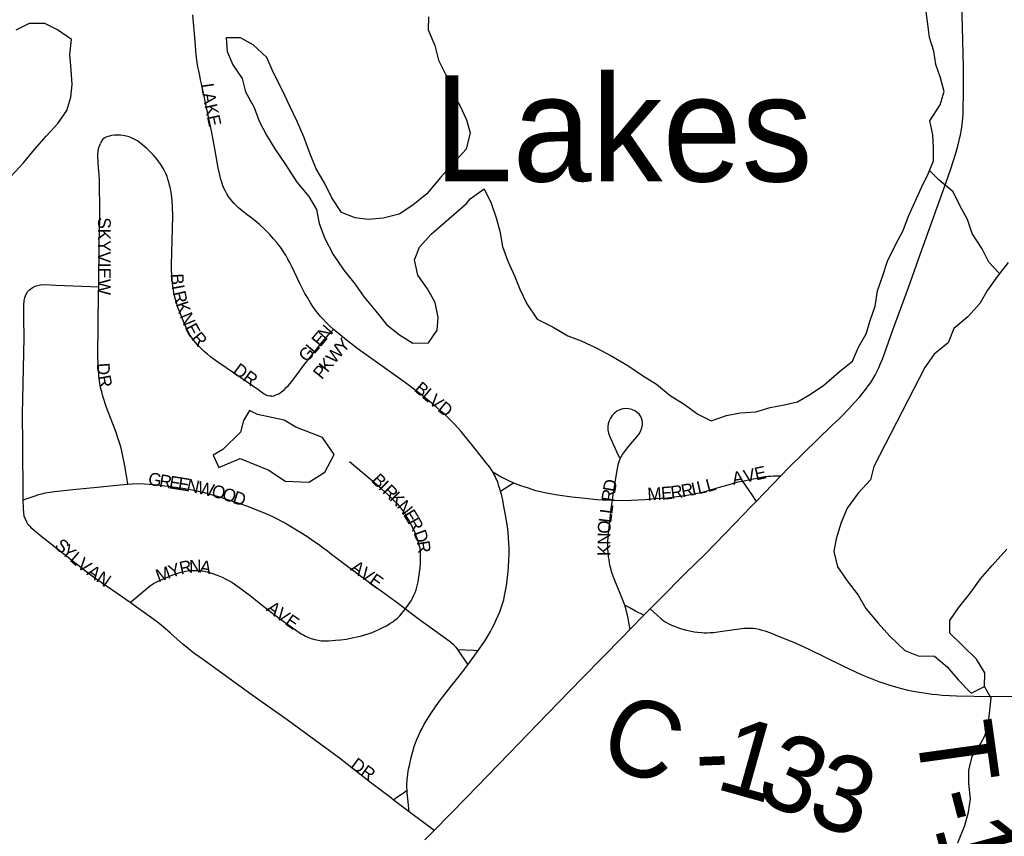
# Model space of a CAD drawing. Header units: feet. Extents: x 2113747 to 2516209, y 960708 to 1356798.
# Tile 84 of 253: x 2284998 to 2288863, y 1164000 to 1167205. Entities that reach past the tile are written whole.
import ezdxf

# ---------------------------------------------------------------- set-up
doc = ezdxf.new("R2010")
doc.units = ezdxf.units.FT
doc.header["$LTSCALE"] = 50
doc.header["$MEASUREMENT"] = 0
for name, color, linetype in [('0_Xref', 7, 'Continuous'), ('GM_X_County_Road', 3, 'Continuous'), ('GM_X_County_Road_Text', 3, 'Continuous'), ('GM_X_Minor_Lake', 5, 'Continuous'), ('GM_X_Minor_River', 5, 'Continuous'), ('GM_X_State_Route', 1, 'Continuous'), ('GM_X_Township_Road_Text', 4, 'Continuous'), ('GM_X_Township_Subdivision', 4, 'Continuous'), ('GM_X_Township_Subdivision_Text', 4, 'Continuous'), ('GM_X_Unincorporated_Text', 251, 'Continuous')]:
    doc.layers.add(name, color=color, linetype=linetype)
doc.styles.add('Styledgn030', font='dgn030.shx')

# ---------------------------------------------------------------- blocks, each defined once
blk = doc.blocks.new('POR')
at = {"layer": 'GM_X_County_Road', "flags": 128}
blk.add_lwpolyline([(2287473.3, 1164893.2), (2287515.5, 1164854.1), (2287529.1, 1164843.8), (2287536.4, 1164839.7), (2287546.7, 1164833.9), (2287556.9, 1164829.5), (2287568.1, 1164824.7), (2287580.4, 1164820.5), (2287596.5, 1164815), (2287614.8, 1164810), (2287628.7, 1164806.3), (2287645.6, 1164803.4), (2287658.3, 1164801.2), (2287675.1, 1164800), (2287684.9, 1164799.3), (2287697.3, 1164799.6), (2287708.2, 1164799.7), (2287721.3, 1164800.9), (2287738, 1164802.4), (2287822.5, 1164815.1), (2287840.9, 1164816.7), (2287854.7, 1164817.8), (2287869.1, 1164817.4), (2287877, 1164817.2), (2287887.3, 1164815.4), (2287899, 1164813.4), (2287911.5, 1164809.7), (2287923.7, 1164806.2), (2287944.9, 1164798.4), (2287963.5, 1164791.6), (2288045.4, 1164758.3), (2288092.8, 1164736.3), (2288230, 1164668.9), (2288301.7, 1164635.8), (2288327.1, 1164625.1), (2288353.3, 1164614), (2288373.8, 1164606.7), (2288393.7, 1164599.6), (2288417.2, 1164592.4), (2288441, 1164585.1), (2288459.2, 1164580.6), (2288479.4, 1164575.6), (2288505, 1164570.7), (2288521.3, 1164567.5), (2288556.3, 1164562.1), (2288579.8, 1164558.4), (2288599.6, 1164556.5), (2288619.2, 1164554.6), (2288647.9, 1164553.4), (2288675.1, 1164552.3), (2288813.1, 1164549.7), (2288949.1, 1164550.3)], dxfattribs=at)
at = {"layer": 'GM_X_Minor_Lake'}
for p, q in [((2286613.4, 1166363.2), (2286752.3, 1166484.5)), ((2288551.9, 1165839.7), (2288351.1, 1165451.7)), ((2285864, 1165586.6), (2285794.6, 1165518))]:
    blk.add_line(p, q, dxfattribs=at)
at = {"layer": 'GM_X_Minor_Lake', "flags": 128}
for points in [[(2286602.7, 1167216.1), (2286601.1, 1167166), (2286627.5, 1167104.2), (2286642, 1167046.2), (2286670.4, 1166988.4), (2286692.9, 1166920.5), (2286725.3, 1166868.7), (2286751.7, 1166812.8), (2286766.1, 1166760.9), (2286750.6, 1166696.7), (2286701.1, 1166642.2), (2286649.6, 1166585.8), (2286596.1, 1166521.3), (2286540.5, 1166476.8), (2286486.8, 1166442.4), (2286425, 1166425.9), (2286367.1, 1166421.4), (2286315.1, 1166427), (2286261, 1166448.6), (2286222.6, 1166506.4), (2286196.1, 1166562.2), (2286161.7, 1166620), (2286137.2, 1166681.9), (2286112.8, 1166745.8), (2286086.3, 1166805.7), (2286057.9, 1166865.5), (2286027.4, 1166929.4), (2285992.9, 1166999.2), (2285968.4, 1167057), (2285914.1, 1167106.7), (2285863.9, 1167134.3), (2285808, 1167133.9), (2285812.4, 1167079.9), (2285834.8, 1167028), (2285871.2, 1166974.2), (2285883.6, 1166922.2), (2285918, 1166860.4), (2285938.4, 1166806.5), (2285966.8, 1166752.7), (2285999.2, 1166698.9), (2286041.7, 1166637.1), (2286086.2, 1166567.4), (2286132.6, 1166511.7), (2286163, 1166459.9), (2286173.4, 1166405.9), (2286195.8, 1166346), (2286228.3, 1166284.2), (2286270.7, 1166222.4), (2286313.1, 1166168.7), (2286349.5, 1166116.9), (2286395.9, 1166061.2), (2286438.3, 1166009.5), (2286488.5, 1165967.9), (2286540.8, 1165936.2), (2286602.7, 1165936.7), (2286636.3, 1165987), (2286639.9, 1166037.1), (2286629.4, 1166095.1), (2286599, 1166148.9), (2286560.7, 1166202.7), (2286548.2, 1166262.6), (2286567.8, 1166312.8), (2286613.4, 1166363.2)], [(2284960.9, 1166588.7), (2285012.5, 1166643.2), (2285056, 1166695.6), (2285101.6, 1166748), (2285147.1, 1166798.4), (2285182.7, 1166848.7), (2285198.3, 1166900.9), (2285203.9, 1166951), (2285199.4, 1167009), (2285195, 1167069.1), (2285200.5, 1167127.2), (2285146.3, 1167164.8), (2285096.1, 1167190.4), (2285034.2, 1167190), (2284982.4, 1167163.5)], [(2286752.3, 1166484.5), (2286766.1, 1166502.6), (2286821.8, 1166541.1), (2286848.2, 1166485.2), (2286868.6, 1166427.3), (2286883, 1166375.4), (2286893.5, 1166315.4), (2286913.9, 1166257.5), (2286940.4, 1166199.6), (2286960.8, 1166147.7), (2286989.2, 1166089.9), (2287029.6, 1166030.1), (2287091.8, 1165998.6), (2287150, 1165965), (2287202.1, 1165945.4), (2287260.3, 1165917.8), (2287322.5, 1165884.2), (2287384.8, 1165848.7), (2287443, 1165809.1), (2287497.2, 1165775.4), (2287551.5, 1165729.8), (2287605.8, 1165696.2), (2287660, 1165656.6), (2287712.2, 1165631), (2287772, 1165651.4), (2287825.9, 1165661.9), (2287887.8, 1165666.4), (2287943.6, 1165682.8), (2287999.5, 1165693.2), (2288051.3, 1165705.7), (2288103, 1165736.1), (2288154.7, 1165770.5), (2288216.3, 1165825.1), (2288267.9, 1165865.5), (2288291.5, 1165919.8), (2288321, 1165972), (2288338.6, 1166028.2), (2288356.1, 1166080.4), (2288365.7, 1166140.6), (2288385.2, 1166196.8), (2288404.7, 1166257), (2288436.2, 1166321.3), (2288465.7, 1166377.6), (2288487.3, 1166433.8), (2288538.4, 1166546.3), (2288563.9, 1166600.6), (2288585.5, 1166650.8), (2288585.1, 1166702.9), (2288582.7, 1166752.9), (2288570.3, 1166808.9), (2288611.8, 1166871.3), (2288627.3, 1166923.4), (2288612.9, 1166977.4), (2288594.5, 1167029.3), (2288586.1, 1167081.3), (2288569.7, 1167135.2), (2288563.3, 1167187.2), (2288554.9, 1167247.2)], [(2288785.5, 1164588.2), (2288787.1, 1164642.2), (2288754.7, 1164696), (2288700.3, 1164747.7), (2288650, 1164797.3), (2288649.6, 1164847.4), (2288683.1, 1164897.7), (2288730.7, 1164956.1), (2288770.2, 1165010.5), (2288815.7, 1165062.9), (2288873.2, 1165127.4)], [(2288878.4, 1166252.6), (2288836.8, 1166198.3), (2288797.3, 1166143.9), (2288767.7, 1166091.6), (2288720.2, 1166039.2), (2288664.6, 1165992.7), (2288643, 1165936.5), (2288587.4, 1165892), (2288551.9, 1165839.7)], [(2285794.6, 1165518), (2285756.8, 1165495.7), (2285779.2, 1165447.8), (2285862.9, 1165482.5), (2285975.1, 1165437.3), (2286039.4, 1165393.8), (2286133.4, 1165390.5), (2286195, 1165429), (2286232.4, 1165499.4), (2286186, 1165565.1), (2286081.7, 1165606.3), (2286035.5, 1165634), (2285931.4, 1165655.2), (2285899.3, 1165671), (2285875.7, 1165632.8), (2285864, 1165586.6)], [(2288351.1, 1165451.7), (2288337.5, 1165399.6), (2288289.9, 1165347.1), (2288246.4, 1165288.7), (2288222.9, 1165232.5), (2288203.4, 1165168.3), (2288193.8, 1165118.1), (2288208.3, 1165058.2), (2288246.7, 1165002.4), (2288289.1, 1164946.7), (2288319.5, 1164894.9), (2288367.9, 1164837.2), (2288414.2, 1164785.5), (2288472.6, 1164729.9), (2288524.8, 1164708.3), (2288588.7, 1164706.8), (2288639, 1164665.1), (2288683.4, 1164613.4), (2288733.7, 1164561.7), (2288785.5, 1164588.2)]]:
    blk.add_lwpolyline(points, dxfattribs=at)
at = {"layer": 'GM_X_Minor_River', "flags": 128}
for points in [[(2288844.8, 1166208.8), (2288802.4, 1166254.1), (2288776, 1166305.9), (2288737.6, 1166365.7), (2288719.2, 1166421.6), (2288688.8, 1166475.4), (2288662.4, 1166529.3), (2288608.1, 1166574.9), (2288569.3, 1166613.2)], [(2288680.4, 1163974.7), (2288707.8, 1164043), (2288723.4, 1164095.2), (2288731, 1164147.3), (2288724.5, 1164207.3), (2288724.1, 1164259.4), (2288737.7, 1164313.5), (2288770.3, 1164363.1), (2288787.6, 1164397.6), (2288802.4, 1164459.2), (2288812.3, 1164542.9), (2288785.5, 1164588.2)]]:
    blk.add_lwpolyline(points, dxfattribs=at)
at = {"layer": 'GM_X_State_Route', "flags": 128}
blk.add_lwpolyline([(2286588.7, 1163987.2), (2286624.4, 1164023.4), (2286751.6, 1164152.4), (2286919.8, 1164324.9), (2287068.2, 1164480), (2287207.5, 1164622.8), (2287364.2, 1164782.6), (2287394, 1164812.8), (2287448.2, 1164867.8), (2287473.3, 1164893.2), (2287510.4, 1164930.8), (2287610.6, 1165032.1), (2287688.5, 1165108), (2287806.8, 1165229.9), (2287866.5, 1165292), (2287889, 1165314.9), (2287922.2, 1165348.8), (2287986.3, 1165415.3), (2288017.6, 1165447.8), (2288187.1, 1165614.1), (2288216, 1165640.7), (2288253, 1165678), (2288274.2, 1165701.4), (2288294.8, 1165724.1), (2288305.3, 1165737.2), (2288319.6, 1165754.9), (2288328.9, 1165767.8), (2288338.9, 1165781.9), (2288346.8, 1165795), (2288356, 1165810.3), (2288362.3, 1165822.8), (2288369.4, 1165837), (2288377.3, 1165855.8), (2288384.7, 1165873.6), (2288425, 1165984.8), (2288486.8, 1166154.3), (2288526.4, 1166265.6), (2288556.7, 1166348.9), (2288622.3, 1166530.7), (2288641.2, 1166585.5), (2288654.2, 1166624.1), (2288662.9, 1166649), (2288671.1, 1166677), (2288680.4, 1166709), (2288685.7, 1166730.6), (2288691.4, 1166753.9), (2288694.9, 1166773.9), (2288698.2, 1166793.1), (2288701.6, 1166832.7), (2288703.3, 1166937.9), (2288702.9, 1167020.1), (2288699, 1167174.3), (2288694.8, 1167322)], dxfattribs=at)
at = {"layer": 'GM_X_Township_Subdivision', "flags": 128}
for points in [[(2286064.5, 1166238.8), (2286058.1, 1166252.1), (2286050.8, 1166265.5), (2286042.5, 1166280.7), (2286033.4, 1166294.7), (2286024.8, 1166307.8), (2286015.2, 1166320.3), (2286007.1, 1166331), (2285994, 1166345.8), (2285979.1, 1166362.7), (2285966.1, 1166375.8), (2285956.2, 1166385.8), (2285940.7, 1166399.6), (2285929.4, 1166409.6), (2285908.7, 1166425.8), (2285890.8, 1166439.8), (2285864.6, 1166459.9), (2285854.9, 1166468.5), (2285847.1, 1166475.4), (2285839.4, 1166483.8), (2285831.1, 1166492.5), (2285825, 1166500.8), (2285817, 1166511.4), (2285811, 1166521.7), (2285805.2, 1166531.7), (2285800.8, 1166541.7), (2285795.7, 1166553.2), (2285791.2, 1166567.2), (2285787.6, 1166578.6), (2285782.4, 1166601.4), (2285777.3, 1166623.8), (2285763.1, 1166698.1), (2285750, 1166769), (2285736.2, 1166836.2), (2285724.5, 1166891.9), (2285715.7, 1166934.6), (2285711.4, 1166953.7), (2285707.9, 1166969.7), (2285704.2, 1166986.7), (2285700.3, 1167004.1), (2285697.2, 1167020.4), (2285694.4, 1167037.5), (2285690.8, 1167065.4), (2285686, 1167119.8), (2285677.9, 1167224)], [(2285986.9, 1165728.4), (2285979.1, 1165728.1), (2285972, 1165729), (2285967.8, 1165730.3), (2285963.2, 1165732.7), (2285958, 1165736.2), (2285932.6, 1165753.8), (2285844.2, 1165814.7), (2285775.6, 1165860.7), (2285761.1, 1165871.3), (2285746.8, 1165881.8), (2285734.7, 1165892.1), (2285722.1, 1165902.8), (2285708.6, 1165916.2), (2285696.8, 1165927.9), (2285689.1, 1165936.8), (2285679.9, 1165947.4), (2285671.7, 1165959.1), (2285667, 1165965.8), (2285661.2, 1165976.3), (2285656.1, 1165985.5), (2285640.4, 1166021.3), (2285633.1, 1166039.8), (2285626.1, 1166057.4), (2285618.8, 1166075.8), (2285614, 1166091.2), (2285609.1, 1166106.6), (2285605.8, 1166121), (2285602.6, 1166134.9), (2285600, 1166152.2), (2285597.4, 1166170.1), (2285595.8, 1166189), (2285594.5, 1166205.5), (2285594.2, 1166222.9), (2285593.9, 1166244.2), (2285598.3, 1166433.4), (2285597.4, 1166473.1), (2285595.8, 1166492.3), (2285594.4, 1166509.4), (2285591.8, 1166526.9), (2285589.5, 1166542.3), (2285586.3, 1166555.7), (2285583.4, 1166568.2), (2285579.5, 1166579.8), (2285576, 1166590.2), (2285571.1, 1166601.1), (2285566.3, 1166611.6), (2285559, 1166624.1), (2285551.1, 1166637.6), (2285544.3, 1166647.2), (2285537.7, 1166656.7), (2285530.6, 1166664.8), (2285522.2, 1166674.4), (2285496.3, 1166699.9), (2285473.7, 1166719.7), (2285459.9, 1166729.4), (2285450.1, 1166734.9), (2285439.7, 1166740.8), (2285427.1, 1166746), (2285410.4, 1166750), (2285393.4, 1166751.7), (2285381.6, 1166751.8), (2285370.3, 1166751.7), (2285358.5, 1166750.4), (2285349.6, 1166748.7), (2285339.5, 1166745.8), (2285329.8, 1166740.8), (2285324.1, 1166736.1), (2285318.8, 1166729.1), (2285314.4, 1166720)], [(2285308.3, 1166157.1), (2285309.9, 1166326), (2285311.6, 1166426.2), (2285311.9, 1166491.4), (2285311.7, 1166505.2), (2285311.4, 1166517.9), (2285311.2, 1166533.2), (2285310.9, 1166551.6), (2285310.6, 1166573.5), (2285309.3, 1166598.6), (2285307, 1166623.9), (2285305.2, 1166644.6), (2285304.4, 1166671.1), (2285304.7, 1166679.2), (2285305.5, 1166687.6), (2285307.3, 1166696.6), (2285308.8, 1166704.2), (2285311.7, 1166712.4), (2285314.4, 1166720)], [(2286229.4, 1165989.9), (2286227.3, 1165991.7), (2286211.7, 1166006.2), (2286200.6, 1166016.5), (2286188.5, 1166029.7), (2286178.1, 1166040.9), (2286168.2, 1166053), (2286161.4, 1166061.4), (2286149, 1166079.7), (2286139.2, 1166094.1), (2286126.9, 1166115.1), (2286117.4, 1166131.2), (2286107.2, 1166151), (2286097.8, 1166169.3), (2286064.5, 1166238.8)], [(2285011.5, 1165320.9), (2285011.2, 1165338.1), (2285010.2, 1165535.6), (2285009.1, 1165658.4), (2285011.2, 1165776.6), (2285014.5, 1165958.4), (2285013.7, 1166032.1), (2285013.2, 1166084.8), (2285015.1, 1166101.7), (2285018.2, 1166115.1), (2285023.1, 1166128.1), (2285028.7, 1166137.1), (2285035.7, 1166144.6), (2285046.6, 1166152.7), (2285058.6, 1166159.1), (2285068.6, 1166162.6), (2285078.9, 1166164.8), (2285095.9, 1166165.6), (2285138.8, 1166163.9), (2285275.8, 1166158.5), (2285308.3, 1166157.1)], [(2285422.7, 1165382.7), (2285418.2, 1165409), (2285414.7, 1165429.2), (2285411.6, 1165447.2), (2285408.2, 1165466.8), (2285404.1, 1165486.3), (2285398.6, 1165511.8), (2285394.1, 1165528.4), (2285389.6, 1165544.7), (2285382.9, 1165564.6), (2285377.1, 1165581.5), (2285372.3, 1165595.5), (2285338.9, 1165683.4), (2285324.5, 1165727.2), (2285319.8, 1165745.3), (2285315.3, 1165762.4), (2285312.7, 1165777.5), (2285310.8, 1165788.6), (2285308.7, 1165809.9), (2285306.6, 1165831.3), (2285305.5, 1165858.1), (2285304.4, 1165883.8), (2285307.5, 1166133.9), (2285308.3, 1166157.1)], [(2285986.9, 1165728.4), (2285994.7, 1165729.7), (2286001.2, 1165731.6), (2286007.3, 1165734), (2286014.7, 1165737.5), (2286020.2, 1165740.9), (2286025.1, 1165744.4), (2286030.8, 1165749), (2286037, 1165754.2), (2286044.4, 1165761.7), (2286051, 1165768.5), (2286066.4, 1165785.6), (2286095.6, 1165825.4), (2286113.2, 1165849.2), (2286139.8, 1165882.6), (2286184.8, 1165939.2), (2286201.7, 1165959.2), (2286210.4, 1165968.9), (2286229.4, 1165989.9)], [(2286854.6, 1165430.2), (2286849.5, 1165438.4), (2286842.8, 1165448.6), (2286835.7, 1165458.1), (2286829.6, 1165466.5), (2286815.8, 1165483.1), (2286770.5, 1165541.1), (2286747.1, 1165569.4), (2286730.9, 1165589), (2286717.8, 1165603.5), (2286702.4, 1165620.5), (2286688.6, 1165634), (2286667.5, 1165654.7), (2286651.2, 1165669.2), (2286633.4, 1165685.2), (2286569.9, 1165736.8), (2286512.6, 1165780.5), (2286430.1, 1165839.5), (2286327, 1165912.5), (2286272.9, 1165954.1), (2286247.7, 1165974.9), (2286229.4, 1165989.9)], [(2287325, 1165319.6), (2287328.1, 1165340.1), (2287342.2, 1165430), (2287347.4, 1165458.9), (2287349.8, 1165467.3), (2287352.2, 1165474.8), (2287354.9, 1165481.3), (2287359.2, 1165490), (2287364.5, 1165499.5), (2287371.7, 1165509.8), (2287389.4, 1165531.8), (2287421, 1165568.8), (2287430.4, 1165581.6), (2287436.3, 1165592.4), (2287440.5, 1165603.9), (2287442.8, 1165615.9), (2287443.1, 1165625), (2287441.7, 1165633.6), (2287437.3, 1165644.8), (2287431, 1165655.2), (2287425, 1165661.7), (2287415, 1165668.3), (2287400.8, 1165675), (2287389.1, 1165678.4), (2287377.2, 1165679.2), (2287365.1, 1165677.7), (2287353.4, 1165674), (2287342.5, 1165668.4), (2287332.7, 1165661), (2287324.2, 1165652.1), (2287317.1, 1165642), (2287311.6, 1165630.9), (2287308, 1165619.2), (2287306.3, 1165607), (2287306.8, 1165594.8), (2287309.5, 1165582.8), (2287316.5, 1165565.1), (2287340.3, 1165511.1), (2287352, 1165485.5)], [(2286512.9, 1164893.4), (2286524.2, 1164910.2), (2286534, 1164924.5), (2286539.8, 1164935.4), (2286545.4, 1164947), (2286549.7, 1164957.4), (2286553.9, 1164968.1), (2286558.5, 1164983.1), (2286561.7, 1164999.4), (2286565, 1165017.7), (2286567.6, 1165035.9), (2286569.6, 1165052.2), (2286570.6, 1165076.3), (2286571.2, 1165094.6), (2286570.9, 1165107.9), (2286570.6, 1165118.6), (2286569.3, 1165130.5), (2286563.9, 1165152.2), (2286559.5, 1165165.3), (2286554.7, 1165179.7), (2286549.6, 1165191.5), (2286543.1, 1165206.4), (2286523.6, 1165244), (2286515, 1165258.7), (2286508, 1165270.8), (2286502.1, 1165278.7), (2286494.9, 1165288.3), (2286488.5, 1165295.5), (2286480.4, 1165304.6), (2286469.1, 1165316), (2286456.3, 1165328.8), (2286443.9, 1165341.1), (2286429.5, 1165354), (2286418.2, 1165364.3), (2286407.7, 1165373.7), (2286291.9, 1165470.1)], [(2286854.6, 1165430.2), (2286888.5, 1165411.8), (2286914.1, 1165398.1), (2286934.1, 1165389), (2286936, 1165388.3)], [(2286885.3, 1165354.6), (2286884.5, 1165357.5), (2286882.6, 1165363.9), (2286880.5, 1165370.9), (2286878, 1165378.4), (2286875.6, 1165385.8), (2286873.1, 1165392.6), (2286870.3, 1165399.9), (2286867.2, 1165406.6), (2286864.1, 1165413.6), (2286859.4, 1165422.2), (2286854.6, 1165430.2)], [(2287325, 1165319.6), (2287352.3, 1165318.7), (2287399.7, 1165320), (2287452.1, 1165322.5), (2287494.3, 1165325.8), (2287540.5, 1165329.3), (2287577.6, 1165333.4), (2287609.8, 1165337.7), (2287645.4, 1165344.2), (2287683.6, 1165352.9), (2287709.6, 1165360.1), (2287744.5, 1165370.3), (2287778.8, 1165380.2), (2287817.6, 1165391.1), (2287827.4, 1165393.2), (2287835.1, 1165394.4)], [(2287835.1, 1165394.4), (2287879.1, 1165404), (2287923.2, 1165412.3), (2287937.6, 1165414.1), (2287945.5, 1165414.3), (2287956.8, 1165415.3), (2287986.3, 1165415.3)], [(2287835.1, 1165394.4), (2287848.9, 1165374), (2287871.5, 1165340.6), (2287889, 1165314.9)], [(2285011.5, 1165320.9), (2285054.8, 1165335.8), (2285073.3, 1165342.2), (2285084.2, 1165344.7), (2285098.6, 1165348.1), (2285116.4, 1165351), (2285134.1, 1165353.8), (2285205.9, 1165361.2), (2285302.3, 1165370.8), (2285378.3, 1165378.8), (2285422.7, 1165382.7)], [(2285422.7, 1165382.7), (2285455.8, 1165384.6), (2285485.6, 1165383.8), (2285524.8, 1165381.2), (2285589.9, 1165373.9), (2285638.5, 1165366.7), (2285667.7, 1165362.1), (2285693.5, 1165356), (2285721.8, 1165349.2), (2285753, 1165340.5), (2285778.7, 1165333.4), (2285805.2, 1165325.1), (2285838.2, 1165314.8), (2285866.1, 1165305), (2285887.8, 1165297.3), (2285964, 1165266.9), (2285987.4, 1165256.4), (2286005.9, 1165248.1), (2286025.9, 1165237.4), (2286040.6, 1165229.5), (2286124.7, 1165178.2), (2286148.7, 1165161.5), (2286174.3, 1165143.8), (2286188.8, 1165132.9), (2286205.5, 1165120.4), (2286221.7, 1165108.2), (2286237.5, 1165096.3), (2286351, 1165010.4), (2286431.5, 1164952.8), (2286473.9, 1164922.3), (2286512.9, 1164893.4)], [(2286798, 1164730), (2286819.7, 1164761.1), (2286828.6, 1164775.6), (2286836.8, 1164788.8), (2286845.4, 1164804.7), (2286853.3, 1164819.3), (2286860.2, 1164831.8), (2286868.9, 1164850.6), (2286876.6, 1164867.2), (2286882.2, 1164881.6), (2286888.3, 1164897.5), (2286893.2, 1164913.4), (2286897.8, 1164928.5), (2286901.5, 1164945.7), (2286905.4, 1164963.4), (2286908.4, 1164983.3), (2286911.7, 1165005.2), (2286913.7, 1165027.4), (2286916.2, 1165053.9), (2286916.6, 1165062.4), (2286917.5, 1165082), (2286919, 1165112.6), (2286918.8, 1165132.7), (2286918.5, 1165151.6), (2286917, 1165170.6), (2286915.3, 1165193.7), (2286912.4, 1165215.7), (2286909.3, 1165238.4), (2286903.8, 1165268.7), (2286898.9, 1165295.2), (2286893.9, 1165319.1), (2286891.4, 1165330.8), (2286888.8, 1165342.8), (2286886.6, 1165350.3), (2286885.3, 1165354.6)], [(2286885.3, 1165354.6), (2286903.6, 1165366.8), (2286921.5, 1165378.7), (2286936, 1165388.3)], [(2286936, 1165388.3), (2286963.2, 1165377.3), (2286993.6, 1165367.5), (2287019.4, 1165359.1), (2287058.8, 1165350.1), (2287101.8, 1165342.3), (2287164.7, 1165333.2), (2287217.7, 1165327.1), (2287263.4, 1165322.7), (2287287.3, 1165321.4), (2287304.5, 1165320.4), (2287325, 1165319.6)], [(2285431.9, 1164917.6), (2285383.9, 1164950.3), (2285292.5, 1165013.1), (2285255.4, 1165040.4), (2285079.3, 1165179.1), (2285053.7, 1165200.1), (2285045.7, 1165208.1), (2285039.4, 1165214.5), (2285031.3, 1165223.4), (2285025.8, 1165232.9), (2285019.9, 1165244.8), (2285015.5, 1165257.4), (2285013.3, 1165270.3), (2285012.1, 1165287.4), (2285011.5, 1165320.9)], [(2287373, 1164907.5), (2287372.9, 1164907.6), (2287365.2, 1164927.1), (2287357.3, 1164946.9), (2287331.1, 1165010.8), (2287327.4, 1165021.8), (2287323.9, 1165032.2), (2287321.6, 1165039.1), (2287319.6, 1165046.7), (2287317.4, 1165055.5), (2287315, 1165064.9), (2287313.5, 1165074.5), (2287311.5, 1165086.4), (2287309.7, 1165097.6), (2287308.8, 1165107.1), (2287308, 1165116.6), (2287307.1, 1165127.4), (2287307.1, 1165135.5), (2287307.1, 1165145.1), (2287307.1, 1165157.2), (2287310.2, 1165200), (2287317.9, 1165271), (2287318.7, 1165278.4), (2287319.7, 1165285.5), (2287325, 1165319.6)], [(2285431.9, 1164917.6), (2285461.2, 1164942.9), (2285499.7, 1164975.8), (2285511, 1164984.6), (2285523.1, 1164992.1), (2285536.4, 1164999.4), (2285561.9, 1165011), (2285589.3, 1165022.3), (2285605.6, 1165028.8), (2285622.2, 1165034.4), (2285637.2, 1165038.6), (2285649.9, 1165041.5), (2285661.3, 1165043.1), (2285673, 1165044.1), (2285683.4, 1165044.1), (2285694.2, 1165043.8), (2285713.4, 1165041.8), (2285733.9, 1165037.9), (2285754.8, 1165031.7), (2285773.3, 1165025.2), (2285791.9, 1165017), (2285807.5, 1165009.8), (2285820, 1165003.5), (2285830.3, 1164997.4), (2285839.7, 1164991.9), (2285902.7, 1164945.2), (2285938.1, 1164917.1), (2285991.6, 1164874.6), (2286036.1, 1164841.5), (2286103.2, 1164795.3), (2286112.8, 1164789.9), (2286120.3, 1164785.6), (2286128.9, 1164782), (2286141.7, 1164776.4), (2286156.4, 1164772.2), (2286169, 1164769.6), (2286181.1, 1164767.9), (2286196, 1164767), (2286210.4, 1164767.6), (2286225.1, 1164768.8), (2286237.7, 1164769.6), (2286257.7, 1164772), (2286279.6, 1164774.6), (2286297.2, 1164777.9), (2286308.5, 1164780.1), (2286322.8, 1164783.5), (2286339.5, 1164787.8), (2286352.5, 1164791.3), (2286365.5, 1164795.2), (2286380.9, 1164800.7), (2286395.3, 1164806.8), (2286408, 1164812.2), (2286422.7, 1164819.7), (2286437.2, 1164827.1), (2286450.3, 1164835.3), (2286462.2, 1164842.7), (2286471.1, 1164849.4), (2286480.5, 1164856.5), (2286490, 1164866.2), (2286499.1, 1164876.9), (2286512.9, 1164893.4)], [(2286464.1, 1164144.2), (2286458.6, 1164148.3), (2286375, 1164212), (2286253.5, 1164307.1), (2286047.1, 1164458.1), (2285909.9, 1164554.2), (2285724.1, 1164688.8), (2285702.4, 1164704.2), (2285681.2, 1164719.4), (2285658.7, 1164737.8), (2285637.8, 1164754.9), (2285616, 1164774.1), (2285589.1, 1164798), (2285569, 1164815.8), (2285552.9, 1164828.9), (2285538.6, 1164840.5), (2285524.6, 1164850.7), (2285451.5, 1164904.2), (2285431.9, 1164917.6)], [(2286512.9, 1164893.4), (2286562, 1164855.7), (2286684, 1164767.7), (2286690.2, 1164762.7), (2286698.9, 1164755.1), (2286709.7, 1164743), (2286716.5, 1164733.1)], [(2287394, 1164812.8), (2287390.9, 1164831.8), (2287389.4, 1164840.8), (2287388.4, 1164845.7), (2287385.9, 1164857.1), (2287382.3, 1164873.7), (2287380.2, 1164882.9), (2287376.8, 1164894.7), (2287373, 1164907.5)], [(2287448.2, 1164867.8), (2287415.7, 1164884.5), (2287390.1, 1164898.3), (2287373, 1164907.5)], [(2286716.5, 1164733.1), (2286757.1, 1164673.4)], [(2286716.5, 1164733.1), (2286747.7, 1164731.9), (2286781, 1164730.6), (2286798, 1164730)], [(2286757.1, 1164673.4), (2286778.5, 1164702.1), (2286798, 1164730)], [(2286518.5, 1164181), (2286517.8, 1164191.7), (2286517.8, 1164199.5), (2286518.1, 1164208.5), (2286518.4, 1164216.6), (2286519.3, 1164224.4), (2286520.1, 1164231.1), (2286522.1, 1164245.2), (2286524.7, 1164263.9), (2286528.7, 1164283), (2286532.2, 1164299.4), (2286546.8, 1164352.5), (2286552.1, 1164367.2), (2286556.9, 1164380.6), (2286563, 1164394.4), (2286570.4, 1164410.9), (2286577.1, 1164423.4), (2286586.1, 1164440.1), (2286615.9, 1164487.6), (2286642.1, 1164525.6), (2286672.2, 1164564.6), (2286737.4, 1164647), (2286757.1, 1164673.4)], [(2286464.1, 1164144.2), (2286486.4, 1164159.2), (2286496.1, 1164165.6), (2286504.1, 1164171.1), (2286518.5, 1164181)], [(2286527.1, 1164097), (2286522.9, 1164135.4), (2286520.3, 1164159), (2286519, 1164170.6), (2286518.5, 1164181)], [(2286527.1, 1164097), (2286464.1, 1164144.2)], [(2286624.4, 1164023.4), (2286588.6, 1164051), (2286527.1, 1164097)]]:
    blk.add_lwpolyline(points, dxfattribs=at)
at = {"layer": 'GM_X_County_Road_Text', "char_height": 300, "attachment_point": 7, "line_spacing_factor": 0.8, "style": 'Styledgn030'}
for s, insert, rotation in [('{\\Fdgn000|c0;\\C256;C}', (2287256.9, 1164290.6), 339.5837), ('{\\Fdgn000|c0;\\C256;1}', (2287721.7, 1164189.7), 344.3127), ('{\\Fdgn000|c0;\\C256;3}', (2287874.4, 1164148.9), 335.6977), ('{\\Fdgn000|c0;\\C256;-}', (2287654, 1164178.2), 2.3286), ('{\\Fdgn000|c0;\\C256;3}', (2288077, 1164059.2), 340.6369)]:
    blk.add_mtext(s, dxfattribs=dict(at, insert=insert, rotation=rotation))
at = {"layer": 'GM_X_Township_Road_Text', "char_height": 300, "attachment_point": 7, "line_spacing_factor": 0.8, "style": 'Styledgn030'}
for s, insert, rotation in [('{\\Fdgn000|c0;\\C256;T}', (2288515, 1164429.5), 277.9213), ('{\\Fdgn000|c0;\\C256;-}', (2288555.5, 1164159.2), 284.5684), ('{\\Fdgn000|c0;\\C256;1}', (2288587.1, 1164037.7), 285.0325)]:
    blk.add_mtext(s, dxfattribs=dict(at, insert=insert, rotation=rotation))
at = {"layer": 'GM_X_Township_Subdivision_Text', "char_height": 50, "attachment_point": 7, "line_spacing_factor": 0.8, "style": 'Styledgn030'}
for s, insert, rotation in [('{\\Fdgn000|c0;\\C256;L}', (2285709.2, 1166952), 278.2538), ('{\\Fdgn000|c0;\\C256;A}', (2285714.6, 1166915.1), 279.8887), ('{\\Fdgn000|c0;\\C256;K}', (2285722.7, 1166869), 282.1992), ('{\\Fdgn000|c0;\\C256;E}', (2285732, 1166825.9), 282.2641), ('{\\Fdgn000|c0;\\C256;SKYVIEW}', (2285304.3, 1166429.4), 270), ('{\\Fdgn000|c0;\\C256;B}', (2285590.2, 1166207.6), 273.5476), ('{\\Fdgn000|c0;\\C256;I}', (2285593.6, 1166160.1), 280.0905), ('{\\Fdgn000|c0;\\C256;R}', (2285598.2, 1166134.5), 283.3688), ('{\\Fdgn000|c0;\\C256;K}', (2285609.2, 1166089.7), 288.7356), ('{\\Fdgn000|c0;\\C256;N}', (2285625.1, 1166043.3), 292.8592), ('{\\Fdgn000|c0;\\C256;E}', (2285644.6, 1165997.6), 297.4237), ('{\\Fdgn000|c0;\\C256;R}', (2285668.9, 1165954.1), 309.5078), ('{\\Fdgn000|c0;\\C256;E}', (2286177.3, 1165917.9), 49.9906), ('{\\Fdgn000|c0;\\C256;N}', (2286199.2, 1165944.1), 48.0615), ('{\\Fdgn000|c0;\\C256;L}', (2286154.6, 1165890.9), 49.9906), ('{\\Fdgn000|c0;\\C256;Y}', (2286269.2, 1165894.4), 47.5352), ('{\\Fdgn000|c0;\\C256;G}', (2286126.4, 1165857.2), 49.9985), ('{\\Fdgn000|c0;\\C256;W}', (2286233.5, 1165851.5), 50.2504), ('{\\Fdgn000|c0;\\C256;DR}', (2285830.7, 1165820.7), 323.7411), ('{\\Fdgn000|c0;\\C256;K}', (2286205.9, 1165817.6), 50.7906), ('{\\Fdgn000|c0;\\C256;D}', (2285300, 1165856.5), 274.5295), ('{\\Fdgn000|c0;\\C256;P}', (2286183.7, 1165790.4), 50.8067), ('{\\Fdgn000|c0;\\C256;R}', (2285304.3, 1165805.8), 280.1605), ('{\\Fdgn000|c0;\\C256;B}', (2286543.2, 1165750.8), 319.6752), ('{\\Fdgn000|c0;\\C256;L}', (2286573.4, 1165725.2), 319.678), ('{\\Fdgn000|c0;\\C256;V}', (2286600.3, 1165702.4), 319.6571), ('{\\Fdgn000|c0;\\C256;D}', (2286635, 1165672.9), 320.9822), ('{\\Fdgn000|c0;\\C256;A}', (2287799.2, 1165379.7), 9.7497), ('{\\Fdgn000|c0;\\C256;V}', (2287845.2, 1165387.7), 11.9426), ('{\\Fdgn000|c0;\\C256;E}', (2287888.7, 1165396.9), 12.2889), ('{\\Fdgn000|c0;\\C256;G}', (2285499.5, 1165379.6), 351.0012), ('{\\Fdgn000|c0;\\C256;R}', (2285542.9, 1165372.7), 350.9769), ('{\\Fdgn000|c0;\\C256;E}', (2285582.1, 1165366.5), 351.0108), ('{\\Fdgn000|c0;\\C256;E}', (2285616.8, 1165361), 350.9194), ('{\\Fdgn000|c0;\\C256;N}', (2285650.2, 1165355.7), 348.2442), ('{\\Fdgn000|c0;\\C256;W}', (2285692.4, 1165347), 346.4938), ('{\\Fdgn000|c0;\\C256;B}', (2286375.4, 1165394.7), 314.8798), ('{\\Fdgn000|c0;\\C256;I}', (2286403.4, 1165366.6), 314.9073), ('{\\Fdgn000|c0;\\C256;D}', (2287335.9, 1165349.5), 80.1819), ('{\\Fdgn000|c0;\\C256;L}', (2287662, 1165342.7), 12.5571), ('{\\Fdgn000|c0;\\C256;L}', (2287699.1, 1165351), 14.8609), ('{\\Fdgn000|c0;\\C256;O}', (2285747.2, 1165333.8), 344.9883), ('{\\Fdgn000|c0;\\C256;O}', (2285788.5, 1165322.8), 342.5051), ('{\\Fdgn000|c0;\\C256;D}', (2285830.4, 1165309.6), 342.2978), ('{\\Fdgn000|c0;\\C256;R}', (2286418.9, 1165351.1), 314.8798), ('{\\Fdgn000|c0;\\C256;K}', (2286446.8, 1165323), 314.8866), ('{\\Fdgn000|c0;\\C256;R}', (2287330.3, 1165311.1), 81.6398), ('{\\Fdgn000|c0;\\C256;M}', (2287463.5, 1165317.9), 3.4809), ('{\\Fdgn000|c0;\\C256;E}', (2287517.6, 1165321.2), 4.5874), ('{\\Fdgn000|c0;\\C256;R}', (2287556.4, 1165324.5), 7.6499), ('{\\Fdgn000|c0;\\C256;R}', (2287599.3, 1165330.3), 10.6739), ('{\\Fdgn000|c0;\\C256;I}', (2287639.7, 1165337.9), 11.9297), ('{\\Fdgn000|c0;\\C256;N}', (2286475.9, 1165294), 309.2094), ('{\\Fdgn000|c0;\\C256;E}', (2286501.4, 1165263.1), 301.6057), ('{\\Fdgn000|c0;\\C256;L}', (2287324.1, 1165263.6), 82.6039), ('{\\Fdgn000|c0;\\C256;R}', (2286519.2, 1165234.4), 298.8683), ('{\\Fdgn000|c0;\\C256;O}', (2287316.3, 1165186.2), 85.3616), ('{\\Fdgn000|c0;\\C256;L}', (2287319.7, 1165228.7), 82.77), ('{\\Fdgn000|c0;\\C256;D}', (2286542.5, 1165192), 290.3565), ('{\\Fdgn000|c0;\\C256;S}', (2285130.8, 1165134.8), 319.6209), ('{\\Fdgn000|c0;\\C256;N}', (2287316.2, 1165144.5), 89.7158), ('{\\Fdgn000|c0;\\C256;Y}', (2285157.6, 1165112), 319.644), ('{\\Fdgn000|c0;\\C256;R}', (2286556.4, 1165156.4), 278.9752), ('{\\Fdgn000|c0;\\C256;K}', (2287316.1, 1165100.6), 89.8907), ('{\\Fdgn000|c0;\\C256;L}', (2285191.2, 1165083.5), 319.6417), ('{\\Fdgn000|c0;\\C256;V}', (2285219.2, 1165059.7), 320.8486), ('{\\Fdgn000|c0;\\C256;R}', (2285630.3, 1165027.3), 12.3339), ('{\\Fdgn000|c0;\\C256;N}', (2285663.3, 1165035), 1.1803), ('{\\Fdgn000|c0;\\C256;A}', (2285701.6, 1165036.4), 350.225), ('{\\Fdgn000|c0;\\C256;A}', (2285257.4, 1165028.9), 324.9821), ('{\\Fdgn000|c0;\\C256;M}', (2285542, 1164996.9), 18.8439), ('{\\Fdgn000|c0;\\C256;Y}', (2285591.9, 1165014), 18.8289), ('{\\Fdgn000|c0;\\C256;AVE}', (2286292.9, 1165046.4), 324.6878), ('{\\Fdgn000|c0;\\C256;N}', (2285294.1, 1165003.1), 325.6348), ('{\\Fdgn000|c0;\\C256;A}', (2285962.8, 1164888.1), 323.2044), ('{\\Fdgn000|c0;\\C256;V}', (2285998.4, 1164861.5), 323.6365), ('{\\Fdgn000|c0;\\C256;E}', (2286036, 1164833.9), 325.7558), ('{\\Fdgn000|c0;\\C256;DR}', (2286292.8, 1164272.1), 323.7506)]:
    blk.add_mtext(s, dxfattribs=dict(at, insert=insert, rotation=rotation))
at = {"layer": 'GM_X_Unincorporated_Text', "insert": (2286622.6, 1166564.4), "char_height": 417, "attachment_point": 7, "rotation": 0, "line_spacing_factor": 0.8, "style": 'Styledgn030'}
blk.add_mtext('{\\Fdgn000|c0;\\C256;Lakes}', dxfattribs=at)

msp = doc.modelspace()

# ---------------------------------------------------------------- block references
at = {"layer": '0_Xref'}
msp.add_blockref('POR', (0, 0), dxfattribs=at)

doc.saveas('drawing.dxf')
